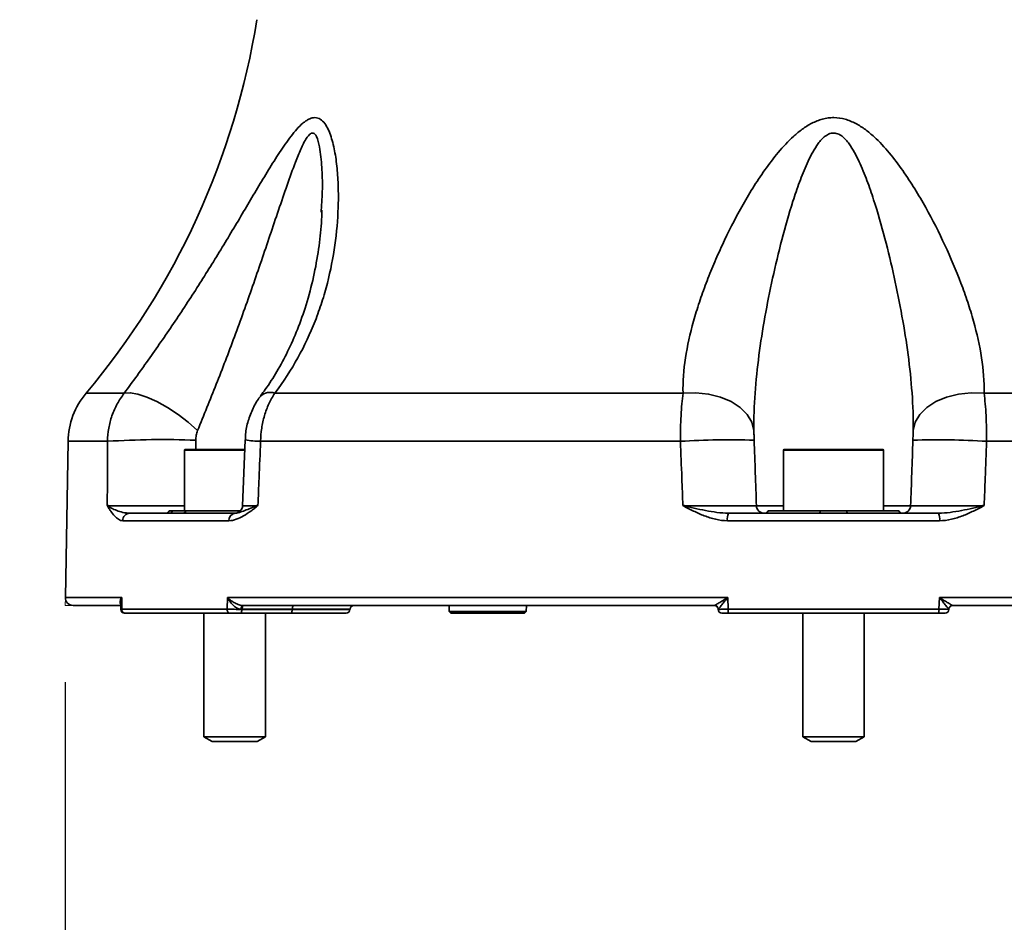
# Model space of a CAD drawing. Header units: millimetres. Extents: x 0 to 297, y 0 to 209.
# Tile 22 of 46: x 117 to 130, y 35 to 47. Entities that reach past the tile are written whole.
import ezdxf

# ---------------------------------------------------------------- set-up
doc = ezdxf.new("R2010")
doc.units = ezdxf.units.MM
doc.linetypes.add('CENTERX2', pattern=[20.32, 12.7, -2.54, 2.54, -2.54])
doc.layers.add('图层0', color=7, linetype='Continuous')
doc.styles.add('SLDTEXTSTYLE0', font='SIMSUN.TTC')
doc.styles.add('SLDTEXTSTYLE5', font='SIMSUN.TTC', dxfattribs={"bigfont": 'bigfont'})
doc.dimstyles.new('SLDDIMSTYLE0', dxfattribs={"dimtxt": 4.5, "dimasz": 3, "dimexe": 0, "dimexo": 0.0625, "dimgap": 1.125, "dimtad": 2, "dimlfac": 10, "dimrnd": 1e-09, "dimzin": 12, "dimdsep": 46, "dimtxsty": 'SLDTEXTSTYLE0', "dimsah": 1, "dimcen": 0.09, "dimadec": 0, "dimazin": 3, "dimtfac": 1, "dimtofl": 0, "dimtmove": 0, "dimatfit": 3, "dimfxl": 0, "dimfrac": 2, "dimtolj": 1, "dimtzin": 12, "dimarcsym": 0})
doc.dimstyles.new('SLDDIMSTYLE10', dxfattribs={"dimtxt": 3.5, "dimasz": 3, "dimexe": 0, "dimexo": 0.0625, "dimgap": 0.875, "dimtad": 0, "dimtih": 1, "dimtoh": 1, "dimlfac": 2, "dimrnd": 1e-09, "dimzin": 12, "dimdsep": 46, "dimtxsty": 'SLDTEXTSTYLE0', "dimblk1": 'NONE', "dimblk2": 'NONE', "dimsah": 1, "dimcen": 0, "dimadec": 0, "dimazin": 3, "dimtol": 1, "dimtp": 0.01, "dimtfac": 1, "dimtmove": 0, "dimatfit": 3, "dimldrblk": 'NONE', "dimfxl": 0, "dimfrac": 2, "dimtolj": 1, "dimarcsym": 0})
doc.dimstyles.new('SLDDIMSTYLE12', dxfattribs={"dimtxt": 3.5, "dimasz": 3, "dimexe": 0, "dimexo": 0.0625, "dimgap": 0.875, "dimtad": 0, "dimtih": 1, "dimtoh": 1, "dimdec": 6, "dimlfac": 2, "dimrnd": 1e-09, "dimzin": 12, "dimdsep": 46, "dimtxsty": 'SLDTEXTSTYLE0', "dimblk1": 'NONE', "dimblk2": 'NONE', "dimsah": 1, "dimcen": 0, "dimadec": 0, "dimazin": 3, "dimtfac": 1, "dimtmove": 0, "dimatfit": 3, "dimldrblk": 'NONE', "dimfxl": 0, "dimfrac": 2, "dimtolj": 1, "dimtzin": 12, "dimarcsym": 0})
doc.dimstyles.new('SLDDIMSTYLE7', dxfattribs={"dimtxt": 3.5, "dimasz": 3, "dimexe": 0, "dimexo": 0.0625, "dimgap": 0.875, "dimtad": 0, "dimtih": 1, "dimtoh": 1, "dimlfac": 3, "dimrnd": 1e-09, "dimzin": 12, "dimdsep": 46, "dimtxsty": 'SLDTEXTSTYLE0', "dimblk1": 'NONE', "dimblk2": 'NONE', "dimsah": 1, "dimcen": 0, "dimadec": 0, "dimazin": 3, "dimtfac": 1, "dimtmove": 0, "dimatfit": 3, "dimldrblk": 'NONE', "dimfxl": 0, "dimfrac": 2, "dimtolj": 1, "dimtzin": 12, "dimarcsym": 0})
doc.dimstyles.new('SLDDIMSTYLE8', dxfattribs={"dimtxt": 3.5, "dimasz": 3, "dimexe": 0, "dimexo": 0.0625, "dimgap": 0.875, "dimtad": 0, "dimtih": 1, "dimtoh": 1, "dimlfac": 3, "dimrnd": 1e-09, "dimzin": 12, "dimdsep": 46, "dimtxsty": 'SLDTEXTSTYLE0', "dimblk1": 'NONE', "dimblk2": 'NONE', "dimsah": 1, "dimcen": 0, "dimadec": 0, "dimazin": 3, "dimtol": 1, "dimtp": 0.03, "dimtfac": 1, "dimtmove": 0, "dimatfit": 3, "dimldrblk": 'NONE', "dimfxl": 0, "dimfrac": 2, "dimtolj": 1, "dimarcsym": 0})
doc.dimstyles.new('SLDDIMSTYLE9', dxfattribs={"dimtxt": 3.5, "dimasz": 3, "dimexe": 0, "dimexo": 0.0625, "dimgap": 0.875, "dimtad": 0, "dimtih": 1, "dimtoh": 1, "dimlfac": 2, "dimrnd": 1e-09, "dimzin": 12, "dimdsep": 46, "dimtxsty": 'SLDTEXTSTYLE0', "dimblk1": 'NONE', "dimblk2": 'NONE', "dimsah": 1, "dimcen": 0, "dimadec": 0, "dimazin": 3, "dimtfac": 1, "dimtmove": 0, "dimatfit": 3, "dimldrblk": 'NONE', "dimfxl": 0, "dimfrac": 2, "dimtolj": 1, "dimtzin": 12, "dimarcsym": 0})

# ---------------------------------------------------------------- blocks, each defined once
blk = doc.blocks.new('_D_15')
at = {"layer": '图层0'}
for p, q in [((141.218, 39.85), (141.218, 28.906)), ((117.776, 38.35), (117.776, 28.906)), ((117.776, 29.906), (141.218, 29.906))]:
    blk.add_line(p, q, dxfattribs=at)
for points in [[(117.776, 29.906), (120.776, 29.456), (120.776, 30.356)], [(141.218, 29.906), (138.218, 30.356), (138.218, 29.456)]]:
    blk.add_solid(points, dxfattribs=at)
at = {"layer": '图层0', "insert": (122.95, 35.142), "char_height": 4.5, "attachment_point": 1, "style": 'SLDTEXTSTYLE0'}
blk.add_mtext('234.4', dxfattribs=at)
blk = doc.blocks.new('_D_22')
at = {"layer": '图层0'}
blk.add_line((204.074, 119.317), (182.322, 119.317), dxfattribs=at)
at = {"layer": '图层0', "char_height": 3.5, "attachment_point": 1}
for s, insert, style in [(' 贯穿', (192.303, 122.388), 'SLDTEXTSTYLE5'), ('%%c', (186.396, 122.388), 'SLDTEXTSTYLE0'), ('6-', (182.322, 122.388), 'SLDTEXTSTYLE0'), ('9', (190.266, 122.388), 'SLDTEXTSTYLE0'), ('圆周均布', (184.257, 118.314), 'SLDTEXTSTYLE5')]:
    blk.add_mtext(s, dxfattribs=dict(at, insert=insert, style=style))
blk = doc.blocks.new('_None')
blk = doc.blocks.new('SW_SYMBOL_HOLE_DEPTH')
at = {"layer": '图层0', "color": 0}
for p, q in [((0, 875), (800, 875)), ((400, 875), (400, 75)), ((100, 555), (400, 75)), ((700, 555), (400, 75))]:
    blk.add_line(p, q, dxfattribs=at)
blk = doc.blocks.new('_D_23')
at = {"layer": '图层0'}
blk.add_line((191.362, 126.826), (170.308, 126.826), dxfattribs=at)
at = {"layer": '图层0', "xscale": 0.004072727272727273, "yscale": 0.004072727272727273, "zscale": 0.004072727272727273}
blk.add_blockref('SW_SYMBOL_HOLE_DEPTH', (184.071, 127.113), dxfattribs=at)
at = {"layer": '图层0', "attachment_point": 1, "style": 'SLDTEXTSTYLE0'}
for s, insert, char_height in [('0.03', (179.415, 131.727), 2), ('+', (178.252, 131.727), 2), ('%%c', (170.308, 130.899), 3.5), ('6', (187.737, 130.899), 3.5), ('4', (174.178, 130.899), 3.5), ('0', (179.415, 129.4), 2)]:
    blk.add_mtext(s, dxfattribs=dict(at, insert=insert, char_height=char_height))
blk = doc.blocks.new('_D_24')
at = {"layer": '图层0'}
blk.add_line((178.756, 90.244), (163.115, 90.244), dxfattribs=at)
at = {"layer": '图层0', "char_height": 3.5, "attachment_point": 1, "style": 'SLDTEXTSTYLE0'}
for s, insert in [('%%c', (169.225, 94.316)), ('PCD', (163.115, 94.316)), ('50', (173.095, 94.316))]:
    blk.add_mtext(s, dxfattribs=dict(at, insert=insert))
blk = doc.blocks.new('_D_25')
at = {"layer": '图层0'}
blk.add_line((203.051, 46.867), (224.105, 46.867), dxfattribs=at)
at = {"layer": '图层0', "xscale": 0.004072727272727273, "yscale": 0.004072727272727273, "zscale": 0.004072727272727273}
blk.add_blockref('SW_SYMBOL_HOLE_DEPTH', (218.402, 47.153), dxfattribs=at)
at = {"layer": '图层0', "attachment_point": 1, "style": 'SLDTEXTSTYLE0'}
for s, insert, char_height in [('0.01', (213.746, 51.768), 2), ('+', (212.582, 51.768), 2), ('%%c', (204.639, 50.94), 3.5), ('6', (208.509, 50.94), 3.5), ('6', (222.068, 50.94), 3.5), ('0', (213.746, 49.44), 2)]:
    blk.add_mtext(s, dxfattribs=dict(at, insert=insert, char_height=char_height))
blk = doc.blocks.new('_D_28')
at = {"layer": '图层0'}
blk.add_line((187.075, 96.227), (212.697, 96.227), dxfattribs=at)
at = {"layer": '图层0', "xscale": 0.004072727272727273, "yscale": 0.004072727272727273, "zscale": 0.004072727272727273}
blk.add_blockref('SW_SYMBOL_HOLE_DEPTH', (204.957, 96.085), dxfattribs=at)
at = {"layer": '图层0', "char_height": 3.5, "attachment_point": 1}
for s, insert, style in [('4 x  M6 ', (188.663, 99.871), 'SLDTEXTSTYLE0'), (' 7', (208.624, 99.871), 'SLDTEXTSTYLE0'), ('圆周均布', (192.533, 95.798), 'SLDTEXTSTYLE5')]:
    blk.add_mtext(s, dxfattribs=dict(at, insert=insert, style=style))

msp = doc.modelspace()

# ---------------------------------------------------------------- linework, layer by layer
at = {"color": 7, "linetype": 'Continuous', "lineweight": 35}
for p, q in [((121.10570356, 44.46486902), (121.10715282, 44.49284693)), ((120.50262397, 42.11179596), (125.81539006, 42.11179596)), ((129.73272399, 42.11179596), (135.04549008, 42.11179596)), ((117.81308138, 41.48556484), (117.7775785, 39.45160631)), ((120.11715261, 41.50267835), (120.08378008, 40.64613865)), ((125.78179682, 41.48556484), (120.31803052, 41.48556484)), ((135.23008353, 41.48556484), (129.76631723, 41.48556484)), ((119.32982839, 41.36986107), (119.32982839, 40.57986107)), ((119.33982839, 41.37986107), (120.11430739, 41.37986107)), ((127.12405702, 41.36986107), (127.12405702, 40.57986107)), ((127.13405702, 41.37986107), (128.41405702, 41.37986107)), ((128.42405702, 40.57986107), (128.42405702, 41.36986107)), ((118.61741435, 40.54986107), (119.12957343, 40.54986107)), ((119.12982839, 40.57986107), (119.17306802, 40.57986107)), ((119.17306802, 40.57986107), (119.34465459, 40.57986107)), ((119.31041068, 40.54986107), (119.98427569, 40.54986107)), ((119.34465459, 40.57986107), (120.05554631, 40.57986107)), ((126.40719568, 40.54986107), (127.59321977, 40.54986107)), ((126.92405702, 40.57986107), (127.60247045, 40.57986107)), ((127.60247045, 40.57986107), (127.94564359, 40.57986107)), ((127.94564359, 40.57986107), (128.62405702, 40.57986107)), ((127.95489428, 40.54986107), (129.14091837, 40.54986107)), ((119.90543609, 40.45160631), (118.52474088, 40.45160631)), ((129.15475223, 40.45160631), (126.39336181, 40.45160631)), ((118.49365054, 39.34986107), (117.87756327, 39.34986107)), ((118.49953737, 39.38927133), (118.49935408, 39.29750897)), ((118.51067885, 39.45160631), (118.5104097, 39.30073369)), ((119.88258468, 39.30073369), (119.88820817, 39.45160631)), ((119.88820817, 39.45160631), (126.3965277, 39.45160631)), ((126.22313369, 39.34986107), (120.08480257, 39.34986107)), ((122.77056495, 39.34986107), (122.77335903, 39.26984889)), ((123.77475501, 39.26984889), (123.7775491, 39.34986107)), ((126.3965277, 39.45160631), (126.40188205, 39.30073369)), ((129.146232, 39.30073369), (129.15158634, 39.45160631)), ((129.15158634, 39.45160631), (135.65990588, 39.45160631)), ((135.46331148, 39.34986107), (129.32498036, 39.34986107)), ((118.5104097, 39.30073369), (119.88258468, 39.30073369)), ((118.54936128, 39.24986107), (118.54935897, 39.24986107)), ((119.92203954, 39.24986107), (118.556725, 39.24986107)), ((119.57982839, 39.24986107), (119.57982839, 37.64235924)), ((120.70568617, 39.24986107), (120.05111203, 39.24986107)), ((120.07622562, 39.30160605), (120.0760968, 39.2981161)), ((120.0760968, 39.2981161), (120.73067094, 39.2981161)), ((120.73073188, 39.30160605), (120.07622562, 39.30160605)), ((120.37982839, 37.64235924), (120.37982839, 39.24986107)), ((121.43154395, 39.24986107), (120.70568617, 39.24986107)), ((120.73073188, 39.30160605), (120.73067094, 39.2981161)), ((121.48151349, 39.2981161), (121.48163536, 39.30160605)), ((122.77335903, 39.26984889), (122.79479334, 39.24986107)), ((122.77335903, 39.26984889), (123.77475501, 39.26984889)), ((123.75332071, 39.24986107), (122.79479334, 39.24986107)), ((123.75332071, 39.24986107), (123.77475501, 39.26984889)), ((126.27237192, 39.2981161), (126.27225005, 39.30160605)), ((126.40188205, 39.30073369), (129.146232, 39.30073369)), ((129.13937156, 39.24986107), (126.40874248, 39.24986107)), ((127.37405702, 39.24986107), (127.37405702, 37.64235924)), ((128.17405702, 37.64235924), (128.17405702, 39.24986107)), ((129.275864, 39.30160605), (129.27574213, 39.2981161)), ((119.57982839, 37.64235924), (119.68807839, 37.57986107)), ((119.57982839, 37.64235924), (119.6622432, 37.64235924)), ((119.6622432, 37.64235924), (120.37982839, 37.64235924)), ((119.68807839, 37.57986107), (119.7481897, 37.57986107)), ((119.7481897, 37.57986107), (120.27157839, 37.57986107)), ((120.27157839, 37.57986107), (120.37982839, 37.64235924)), ((127.37405702, 37.64235924), (127.48230702, 37.57986107)), ((127.37405702, 37.64235924), (127.82587008, 37.64235924)), ((127.48230702, 37.57986107), (127.81184817, 37.57986107)), ((127.81184817, 37.57986107), (128.06580702, 37.57986107)), ((127.82587008, 37.64235924), (128.17405702, 37.64235924)), ((128.06580702, 37.57986107), (128.17405702, 37.64235924))]:
    msp.add_line(p, q, dxfattribs=at)
at = {"color": 8, "linetype": 'Continuous', "lineweight": 35}
for p, q in [((118.04763729, 42.11179596), (118.54395701, 42.11179596)), ((118.32577031, 41.48556484), (117.81308138, 41.48556484)), ((119.47512996, 41.49952251), (119.47576, 41.37986107)), ((120.11214075, 41.36986107), (119.32982839, 41.36986107)), ((128.42405702, 41.36986107), (127.12405702, 41.36986107)), ((126.77092701, 40.64637112), (127.12405702, 40.64637112)), ((128.42405702, 40.64637112), (128.77718704, 40.64637112)), ((117.7775785, 39.45160631), (118.51067885, 39.45160631)), ((120.73067094, 39.2981161), (121.48151349, 39.2981161)), ((121.48163536, 39.30160605), (120.73073188, 39.30160605)), ((126.27289007, 39.30160605), (126.27225005, 39.30160605)), ((129.275864, 39.30160605), (129.27522397, 39.30160605))]:
    msp.add_line(p, q, dxfattribs=at)
at = {"color": 7, "linetype": 'CENTERX2', "lineweight": 18}
msp.add_line((117.7775785, 39.45160631), (117.77580253, 39.34986107), dxfattribs=at)
at = {"color": 7, "linetype": 'Continuous', "lineweight": 18}
msp.add_line((117.87756327, 39.34986107), (117.77580253, 39.34986107), dxfattribs=at)
at = {"color": 7, "linetype": 'Continuous', "lineweight": 35, "flags": 128}
for points in [[(118.54395701, 42.11179596), (118.62191086, 42.11734939), (118.72177963, 42.10022719), (118.83921252, 42.06117528), (118.96909355, 42.00189497), (119.10576446, 41.92496881), (119.24327116, 41.83374809), (119.37562316, 41.73220685), (119.49705455, 41.62476874)], [(126.73756831, 41.62476874), (126.71141908, 41.73220685), (126.65160538, 41.83374809), (126.56073299, 41.92496881), (126.44276078, 42.00189497), (126.30282822, 42.06117528), (126.14703147, 42.10022719), (125.98215784, 42.11734939), (125.81539006, 42.11179596)], [(128.81054574, 41.62476874), (128.83669496, 41.73220685), (128.89650867, 41.83374809), (128.98738105, 41.92496881), (129.10535326, 42.00189497), (129.24528583, 42.06117528), (129.40108257, 42.10022719), (129.56595621, 42.11734939), (129.73272399, 42.11179596)], [(120.08480257, 39.34986107), (120.08080934, 39.34893979), (120.07696327, 39.34620987), (120.07340608, 39.34177193), (120.07026888, 39.33578951), (120.06766726, 39.32848307), (120.06569711, 39.32012187), (120.06443102, 39.31101402), (120.06391566, 39.30149517)], [(120.10121039, 39.34986107), (120.09644016, 39.34894243), (120.09184522, 39.34622027), (120.08759441, 39.3417946), (120.08384393, 39.33582806), (120.08073159, 39.3285399), (120.07837175, 39.32019791), (120.07685114, 39.31110863), (120.07622562, 39.30160605)], [(120.75571665, 39.34986107), (120.75094642, 39.34894243), (120.74635148, 39.34622027), (120.74210067, 39.3417946), (120.73835019, 39.33582806), (120.73523785, 39.3285399), (120.73287801, 39.32019791), (120.7313574, 39.31110863), (120.73073188, 39.30160605)], [(120.05111203, 39.24986107), (120.05588225, 39.25077972), (120.06047719, 39.25350188), (120.064728, 39.25792755), (120.06847849, 39.26389408), (120.07159083, 39.27118225), (120.07395066, 39.27952424), (120.07547128, 39.28861352), (120.0760968, 39.2981161)], [(120.73067094, 39.2981161), (120.73004542, 39.28861352), (120.72852481, 39.27952424), (120.72616497, 39.27118225), (120.72305263, 39.26389408), (120.71930215, 39.25792755), (120.71505134, 39.25350188), (120.7104564, 39.25077972), (120.70568617, 39.24986107)]]:
    msp.add_lwpolyline(points, dxfattribs=at)
at = {"color": 7, "linetype": 'Continuous', "lineweight": 35}
for centre, radius, start, end in [((110.39471945, 48.54863125), 10, 319.932957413, 350.918190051), ((118.81292907, 41.46811243), 1, 139.932957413, 179), ((119.04273474, 29.77596416), 11.73152957, 87.88774057, 93.503775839), ((126.41402462, 31.00891685), 10.49570699, 88.213550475, 93.453405), ((129.13408942, 31.00891685), 10.49570699, 86.546595, 91.786449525), ((119.33982839, 41.36986107), 0.01, 90, 180), ((127.13405702, 41.36986107), 0.01, 90, 180), ((128.41405702, 41.36986107), 0.01, 0, 90), ((119.98413203, 40.64986106), 0.09999999, 270.006417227, 358.18922145), ((126.87086603, 40.64986101), 0.09999993, 181.999963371, 269.999966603), ((128.67724802, 40.64986101), 0.09999993, 270.000033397, 358.000036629), ((118.62112584, 40.45352842), 0.09640412, 92.206391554, 181.142439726), ((119.08400263, 40.59986107), 0.05, 270, 336.421821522), ((119.12893289, 40.5973194), 0.04746265, 270.773265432, 338.417968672), ((119.30678726, 40.58854117), 0.03884944, 275.351667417, 347.089479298), ((119.99598726, 40.45970589), 0.09091269, 97.401532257, 185.111363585), ((126.58027738, 40.47539062), 0.18842272, 156.719634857, 187.251703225), ((126.87823127, 40.59986107), 0.05, 270, 336.421821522), ((127.5640835, 40.57527168), 0.03866033, 318.907352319, 6.81770038), ((127.98403055, 40.57527168), 0.03866033, 173.18229962, 221.092647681), ((128.66988278, 40.59986107), 0.05, 203.578178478, 270), ((128.96783667, 40.47539062), 0.18842272, 352.748296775, 23.280365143), ((117.87756327, 39.44986107), 0.1, 179, 270), ((121.53160491, 39.29986107), 0.05, 90, 178), ((126.22228051, 39.29986107), 0.05, 2, 90), ((126.2230315, 39.29997572), 0.04988546, 1.745427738, 89.882626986), ((129.32508255, 39.29997572), 0.04988546, 90.117373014, 178.254572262), ((129.32583354, 39.29986107), 0.05, 90, 178), ((118.54935889, 39.29986107), 0.04999999, 180.022809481, 270.001568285), ((118.55868165, 39.29816187), 0.04834041, 176.950290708, 267.680227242), ((119.92815288, 39.2953385), 0.04588648, 173.247714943, 262.343855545), ((121.43154395, 39.29986107), 0.05, 270, 358), ((126.32234146, 39.29986107), 0.05, 182, 270), ((126.50021128, 39.28809501), 0.09913816, 172.675684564, 202.684918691), ((129.04790277, 39.28809501), 0.09913816, 337.315081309, 7.324315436), ((129.22577259, 39.29986107), 0.05, 270, 358)]:
    msp.add_arc(centre, radius, start, end, dxfattribs=at)
at = {"color": 8, "linetype": 'Continuous', "lineweight": 35}
for centre, radius, start, end in [((120.44105875, 41.94108931), 0.18146911, 70.168199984, 131.941909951), ((120.32138116, 42.71107314), 1.22551288, 260.416957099, 269.84334881)]:
    msp.add_arc(centre, radius, start, end, dxfattribs=at)
at = {"color": 7, "linetype": 'Continuous', "lineweight": 35}
for points, knots in [([(118.54395701, 42.11179596), (118.65410834, 42.26167157), (118.76516106, 42.41460765), (118.98637476, 42.7268085), (119.09656669, 42.88606807), (119.26035168, 43.12962037), (119.31481686, 43.21175141), (119.42265547, 43.37667265), (119.47593427, 43.459312), (119.58129764, 43.62492765), (119.63338197, 43.70790409), (119.7364825, 43.87413522), (119.78757504, 43.95751808), (119.93876696, 44.20668608), (120.03681833, 44.37166981), (120.18166211, 44.61613496), (120.22957824, 44.69710941), (120.32519112, 44.85752963), (120.37287961, 44.9369858), (120.46885144, 45.0934685), (120.51705356, 45.17040226), (120.61436912, 45.31825724), (120.66378894, 45.38971661), (120.73878967, 45.48674606), (120.76398427, 45.51744133), (120.81511823, 45.57419337), (120.84105188, 45.60027637), (120.88094558, 45.63418011), (120.89444341, 45.64460601), (120.92119798, 45.66280521), (120.93452802, 45.6706466), (120.96109826, 45.68343575), (120.97442788, 45.68839683), (121.00041383, 45.69486934), (121.01308971, 45.69641342), (121.05015889, 45.69589883), (121.07374068, 45.68842215), (121.11625861, 45.66164543), (121.13557731, 45.64228594), (121.16982555, 45.5963671), (121.18497868, 45.56970933), (121.21233102, 45.51118777), (121.22438157, 45.47959438), (121.25653135, 45.38111349), (121.27294549, 45.31010697), (121.29917472, 45.1623736), (121.30892539, 45.08542387), (121.32296548, 44.92830356), (121.32719344, 44.84874424), (121.33089844, 44.68847589), (121.33036345, 44.60775708), (121.32209511, 44.36454165), (121.30776841, 44.20102786), (121.26130339, 43.87295954), (121.22914341, 43.70837685), (121.1656556, 43.46101722), (121.1419361, 43.37847601), (121.088861, 43.21319259), (121.05969832, 43.1310821), (120.96421981, 42.88734111), (120.88984123, 42.72790407), (120.71624665, 42.4152403), (120.6170867, 42.2620191), (120.50262397, 42.11179596)], [0, 0, 0, 0, 0.0625, 0.0625, 0.125, 0.125, 0.15625, 0.15625, 0.1875, 0.1875, 0.21875, 0.21875, 0.25, 0.25, 0.3125, 0.3125, 0.34375, 0.34375, 0.375, 0.375, 0.40625, 0.40625, 0.4375, 0.4375, 0.453125, 0.453125, 0.46875, 0.46875, 0.4765625, 0.4765625, 0.484375, 0.484375, 0.4921875, 0.4921875, 0.5, 0.5, 0.515625, 0.515625, 0.53125, 0.53125, 0.546875, 0.546875, 0.5625, 0.5625, 0.59375, 0.59375, 0.625, 0.625, 0.65625, 0.65625, 0.6875, 0.6875, 0.75, 0.75, 0.8125, 0.8125, 0.84375, 0.84375, 0.875, 0.875, 0.9375, 0.9375, 1, 1, 1, 1]), ([(125.81539006, 42.11179596), (125.81134345, 42.26167157), (125.82337515, 42.41460765), (125.87114666, 42.7268085), (125.90697166, 42.88606807), (125.97524889, 43.12962037), (126.00051249, 43.21175141), (126.05531937, 43.37667265), (126.08480146, 43.459312), (126.14760186, 43.62492765), (126.18092028, 43.70790409), (126.2512329, 43.87413522), (126.28828809, 43.95751808), (126.40438719, 44.20668608), (126.48825228, 44.37166981), (126.62522441, 44.61613496), (126.67277017, 44.69710941), (126.77244311, 44.85752963), (126.82455077, 44.9369858), (126.93492025, 45.0934685), (126.99308428, 45.17040226), (127.11723667, 45.31825724), (127.18360826, 45.38971661), (127.29110537, 45.48674606), (127.32833139, 45.51744133), (127.40665654, 45.57419337), (127.44773415, 45.60027637), (127.51367079, 45.63418011), (127.53644052, 45.64460601), (127.58261064, 45.66280521), (127.60612954, 45.6706466), (127.65416336, 45.68343575), (127.6788517, 45.68839683), (127.72825514, 45.69486934), (127.75299609, 45.69641342), (127.82733825, 45.69589883), (127.87745294, 45.68842215), (127.97318977, 45.66164543), (128.01960983, 45.64228594), (128.10689364, 45.5963671), (128.14824421, 45.56970933), (128.2276932, 45.51118777), (128.26538232, 45.47959438), (128.37295674, 45.38111349), (128.43816763, 45.31010697), (128.56127283, 45.1623736), (128.61913671, 45.08542387), (128.72938772, 44.92830356), (128.78131972, 44.84874424), (128.88049598, 44.68847589), (128.92771906, 44.60775708), (129.06356394, 44.36454165), (129.1464642, 44.20102786), (129.29912262, 43.87295954), (129.36882833, 43.70837685), (129.46268596, 43.46101722), (129.4921685, 43.37847601), (129.54714899, 43.21319259), (129.57242948, 43.1310821), (129.64083665, 42.88734111), (129.67675683, 42.72790407), (129.72468477, 42.4152403), (129.73677998, 42.2620191), (129.73272399, 42.11179596)], [0, 0, 0, 0, 0.0625, 0.0625, 0.125, 0.125, 0.15625, 0.15625, 0.1875, 0.1875, 0.21875, 0.21875, 0.25, 0.25, 0.3125, 0.3125, 0.34375, 0.34375, 0.375, 0.375, 0.40625, 0.40625, 0.4375, 0.4375, 0.453125, 0.453125, 0.46875, 0.46875, 0.4765625, 0.4765625, 0.484375, 0.484375, 0.4921875, 0.4921875, 0.5, 0.5, 0.515625, 0.515625, 0.53125, 0.53125, 0.546875, 0.546875, 0.5625, 0.5625, 0.59375, 0.59375, 0.625, 0.625, 0.65625, 0.65625, 0.6875, 0.6875, 0.75, 0.75, 0.8125, 0.8125, 0.84375, 0.84375, 0.875, 0.875, 0.9375, 0.9375, 1, 1, 1, 1]), ([(128.81054574, 41.62476874), (128.81309438, 41.7865111), (128.80715824, 41.9496181), (128.78362512, 42.27842459), (128.76597244, 42.4441216), (128.72174606, 42.77790123), (128.69509436, 42.94626845), (128.63472801, 43.28277348), (128.60099624, 43.45113762), (128.52687077, 43.78795286), (128.48650397, 43.95641089), (128.39804994, 44.29298359), (128.35010766, 44.46113251), (128.26897122, 44.71218772), (128.24030944, 44.79581172), (128.17846105, 44.96119498), (128.14537306, 45.04305343), (128.08933523, 45.16319969), (128.06957247, 45.20280128), (128.02647978, 45.2804967), (128.00303525, 45.31889968), (127.96352918, 45.37295862), (127.9496322, 45.39038003), (127.9195852, 45.42336549), (127.90338082, 45.43903224), (127.86737102, 45.46675711), (127.84777277, 45.47862435), (127.81559073, 45.49035694), (127.80442678, 45.49319717), (127.7820629, 45.49619705), (127.77076593, 45.49640219), (127.73650731, 45.49287855), (127.71462751, 45.48499658), (127.67516334, 45.46327235), (127.65709285, 45.44937349), (127.62370891, 45.41865868), (127.60864946, 45.40210051), (127.5806106, 45.36788338), (127.56760358, 45.35015135), (127.53057395, 45.29573487), (127.50850125, 45.25785587), (127.46717559, 45.18039363), (127.44795521, 45.14073353), (127.39326444, 45.0203707), (127.36082075, 44.93865465), (127.30010568, 44.77380755), (127.27199311, 44.69080381), (127.19223628, 44.44148128), (127.14495965, 44.27453526), (127.05768193, 43.94038343), (127.01781187, 43.77314652), (126.94458412, 43.43877295), (126.91125109, 43.27162988), (126.8516015, 42.93755908), (126.82525342, 42.77032575), (126.78153756, 42.43869311), (126.76410092, 42.27407367), (126.74087756, 41.94743285), (126.73503696, 41.78541378), (126.73756831, 41.62476874)], [0, 0, 0, 0, 0.0625, 0.0625, 0.125, 0.125, 0.1875, 0.1875, 0.25, 0.25, 0.3125, 0.3125, 0.375, 0.375, 0.40625, 0.40625, 0.4375, 0.4375, 0.453125, 0.453125, 0.46875, 0.46875, 0.4765625, 0.4765625, 0.484375, 0.484375, 0.4921875, 0.4921875, 0.49609375, 0.49609375, 0.5, 0.5, 0.5078125, 0.5078125, 0.515625, 0.515625, 0.5234375, 0.5234375, 0.53125, 0.53125, 0.546875, 0.546875, 0.5625, 0.5625, 0.59375, 0.59375, 0.625, 0.625, 0.6875, 0.6875, 0.75, 0.75, 0.8125, 0.8125, 0.875, 0.875, 0.9375, 0.9375, 1, 1, 1, 1]), ([(121.1159796, 44.4923096), (121.1141055, 44.43650192), (121.10851639, 44.27006722), (121.07611662, 43.97993573), (121.01123575, 43.62240825), (120.91868554, 43.27112025), (120.80499224, 42.94782034), (120.67781897, 42.65918966), (120.53627448, 42.3990858), (120.41722756, 42.20747351), (120.33829259, 42.10479775), (120.31749402, 42.07774373)], [0, 0, 0, 0, 0.0688950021, 0.2054648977, 0.3509348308, 0.4992016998, 0.6303810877, 0.7513539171, 0.8620979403, 0.963664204, 1, 1, 1, 1]), ([(118.32577031, 41.48556484), (118.32656673, 41.54294539), (118.3319369, 41.5993815), (118.35142564, 41.71044876), (118.36554435, 41.76507989), (118.40292233, 41.87245983), (118.42570633, 41.92379781), (118.47894471, 42.02147153), (118.5094289, 42.06789321), (118.54395701, 42.11179596)], [0, 0, 0, 0, 0.25, 0.25, 0.5, 0.5, 0.75, 0.75, 1, 1, 1, 1]), ([(120.32020917, 42.07477276), (120.31695046, 42.07103503), (120.2759471, 42.02400434), (120.2176409, 41.91503994), (120.15319995, 41.75176368), (120.12161217, 41.61062826), (120.12090134, 41.52700319), (120.12069289, 41.50248095)], [0, 0, 0, 0, 0.0241971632, 0.3044654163, 0.5934227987, 0.880775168, 1, 1, 1, 1]), ([(120.50262397, 42.11179596), (120.47393531, 42.06789308), (120.44850774, 42.02149211), (120.40393118, 41.92391306), (120.38478215, 41.8727349), (120.35307515, 41.76539278), (120.34093262, 41.71057809), (120.32396223, 41.59940903), (120.31910189, 41.54294556), (120.31803052, 41.48556484)], [0, 0, 0, 0, 0.25, 0.25, 0.5, 0.5, 0.75, 0.75, 1, 1, 1, 1]), ([(125.78179682, 41.48556484), (125.78152186, 41.54294539), (125.78203234, 41.5993815), (125.78457334, 41.71044876), (125.78660377, 41.76507989), (125.79229326, 41.87245983), (125.79588086, 41.92379781), (125.80450736, 42.02147153), (125.80955053, 42.06789321), (125.81539006, 42.11179596)], [0, 0, 0, 0, 0.25, 0.25, 0.5, 0.5, 0.75, 0.75, 1, 1, 1, 1]), ([(129.73272399, 42.11179596), (129.73856353, 42.06789308), (129.74360399, 42.02149211), (129.75222389, 41.92391306), (129.75580303, 41.8727349), (129.76149687, 41.76539278), (129.76353701, 41.71057809), (129.76608182, 41.59940903), (129.76659218, 41.54294556), (129.76631723, 41.48556484)], [0, 0, 0, 0, 0.25, 0.25, 0.5, 0.5, 0.75, 0.75, 1, 1, 1, 1]), ([(119.49705455, 41.62476874), (119.48901448, 41.60528706), (119.48366, 41.58475573), (119.47661386, 41.54249903), (119.47502085, 41.52112222), (119.47512996, 41.49952251)], [0, 0, 0, 0, 0.5, 0.5, 1, 1, 1, 1]), ([(126.73756831, 41.62476874), (126.73787529, 41.60528706), (126.7384485, 41.58475573), (126.73974807, 41.54249903), (126.74047141, 41.52112222), (126.74122172, 41.49952251)], [0, 0, 0, 0, 0.5, 0.5, 1, 1, 1, 1]), ([(128.80689232, 41.49952251), (128.80764266, 41.52112278), (128.80836626, 41.54250639), (128.80966655, 41.58478973), (128.81023872, 41.60528504), (128.81054574, 41.62476874)], [0, 0, 0, 0, 0.5, 0.5, 1, 1, 1, 1]), ([(118.32321018, 40.64811583), (118.32356129, 40.76744232), (118.3239183, 40.88676903), (118.32428114, 41.00609597), (118.32476712, 41.16591853), (118.32526356, 41.32574149), (118.32577031, 41.48556484)], [0.0009835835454, 0.0009835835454, 0.0009835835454, 0.0009835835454, 0.0045671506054, 0.0045671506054, 0.0045671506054, 0.0093668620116, 0.0093668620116, 0.0093668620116, 0.0093668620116]), ([(120.31803052, 41.48556484), (120.3114627, 41.32574149), (120.30489209, 41.16591853), (120.29831854, 41.00609597), (120.29341059, 40.88676903), (120.28850099, 40.76744232), (120.28358969, 40.64811583)], [0, 0, 0, 0, 0.004799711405, 0.004799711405, 0.004799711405, 0.008383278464, 0.008383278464, 0.008383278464, 0.008383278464]), ([(125.81367751, 40.64811583), (125.80911733, 40.76744232), (125.80456474, 40.88676903), (125.80001962, 41.00609597), (125.79393205, 41.16591853), (125.78785788, 41.32574149), (125.78179682, 41.48556484)], [0.0009835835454, 0.0009835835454, 0.0009835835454, 0.0009835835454, 0.0045671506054, 0.0045671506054, 0.0045671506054, 0.0093668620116, 0.0093668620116, 0.0093668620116, 0.0093668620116]), ([(129.76631723, 41.48556484), (129.76025617, 41.32574149), (129.754182, 41.16591853), (129.74809443, 41.00609597), (129.74354931, 40.88676903), (129.73899672, 40.76744232), (129.73443654, 40.64811583)], [0, 0, 0, 0, 0.004799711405, 0.004799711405, 0.004799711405, 0.008383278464, 0.008383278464, 0.008383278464, 0.008383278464]), ([(118.52474088, 40.45160631), (118.50500738, 40.45160631), (118.48617742, 40.45870728), (118.44985892, 40.48168845), (118.43241931, 40.49769898), (118.39920026, 40.5347502), (118.38330355, 40.55590508), (118.3602442, 40.5895256), (118.3526929, 40.60104447), (118.33780322, 40.62440954), (118.33042629, 40.63631974), (118.32321018, 40.64811583)], [0, 0, 0, 0, 0.25, 0.25, 0.5, 0.5, 0.75, 0.75, 0.875, 0.875, 1, 1, 1, 1]), ([(118.61741435, 40.54986107), (118.58598053, 40.54986107), (118.55572062, 40.5543512), (118.49825096, 40.56716949), (118.47112702, 40.57560682), (118.4211201, 40.59427244), (118.39813536, 40.6045718), (118.35697961, 40.62593415), (118.33877145, 40.63703887), (118.32321018, 40.64811583)], [0, 0, 0, 0, 0.25, 0.25, 0.5, 0.5, 0.75, 0.75, 1, 1, 1, 1]), ([(119.90543609, 40.45160631), (119.93776805, 40.45160631), (119.96985875, 40.45870728), (120.03392981, 40.48168845), (120.06584197, 40.49769898), (120.12862458, 40.5347502), (120.15970482, 40.55590508), (120.20617783, 40.5895256), (120.22163682, 40.60104447), (120.25257772, 40.62440954), (120.26814226, 40.63631974), (120.28358969, 40.64811583)], [0, 0, 0, 0, 0.25, 0.25, 0.5, 0.5, 0.75, 0.75, 0.875, 0.875, 1, 1, 1, 1]), ([(119.98427569, 40.54986107), (120.00293054, 40.54986107), (120.02251891, 40.5543512), (120.06482499, 40.56716949), (120.08750782, 40.57560682), (120.13657636, 40.59427244), (120.16306437, 40.6045718), (120.22021744, 40.62593415), (120.25095617, 40.63703887), (120.28358969, 40.64811583)], [0, 0, 0, 0, 0.25, 0.25, 0.5, 0.5, 0.75, 0.75, 1, 1, 1, 1]), ([(126.39336181, 40.45160631), (126.34129635, 40.45160631), (126.29037569, 40.45870728), (126.18998613, 40.48168845), (126.14063436, 40.49769898), (126.04463271, 40.5347502), (125.99765574, 40.55590508), (125.92812339, 40.5895256), (125.90511311, 40.60104447), (125.85928252, 40.62440954), (125.83634106, 40.63631974), (125.81367751, 40.64811583)], [0, 0, 0, 0, 0.25, 0.25, 0.5, 0.5, 0.75, 0.75, 0.875, 0.875, 1, 1, 1, 1]), ([(126.40719568, 40.54986107), (126.35710702, 40.54986107), (126.30725874, 40.5543512), (126.207483, 40.56716949), (126.15767622, 40.57560682), (126.05860076, 40.59427244), (126.00912801, 40.6045718), (125.91081919, 40.62593415), (125.86187231, 40.63703887), (125.81367751, 40.64811583)], [0, 0, 0, 0, 0.25, 0.25, 0.5, 0.5, 0.75, 0.75, 1, 1, 1, 1]), ([(125.81367751, 40.64811583), (125.84281359, 40.64797103), (125.87232001, 40.64782962), (125.93125073, 40.64755741), (125.96063161, 40.64742675), (126.01922894, 40.64717607), (126.04844539, 40.64705603), (126.10671229, 40.64682667), (126.13592263, 40.64671679), (126.22209994, 40.64640819), (126.27706764, 40.64623202), (126.35587444, 40.64601116), (126.38164661, 40.64594457), (126.43136908, 40.6458279), (126.45512815, 40.64577819), (126.52320124, 40.6456542), (126.56449006, 40.64560465), (126.63761108, 40.64557533), (126.66839999, 40.64559572), (126.7187852, 40.64570447), (126.7383709, 40.64579456), (126.76421394, 40.64603612), (126.77084047, 40.64618765), (126.77092701, 40.64637112)], [0, 0, 0, 0, 0.0625, 0.0625, 0.125, 0.125, 0.1875, 0.1875, 0.25, 0.25, 0.375, 0.375, 0.4375, 0.4375, 0.5, 0.5, 0.625, 0.625, 0.75, 0.75, 0.875, 0.875, 1, 1, 1, 1]), ([(128.77718704, 40.64637112), (128.77727358, 40.64618765), (128.78390011, 40.64603612), (128.80974315, 40.64579456), (128.82932885, 40.64570447), (128.87971405, 40.64559572), (128.91050296, 40.64557533), (128.98362399, 40.64560465), (129.02491281, 40.6456542), (129.0929859, 40.64577819), (129.11674496, 40.6458279), (129.16646744, 40.64594457), (129.19223961, 40.64601116), (129.27104641, 40.64623202), (129.32601411, 40.64640819), (129.41219142, 40.64671679), (129.44140176, 40.64682667), (129.49966866, 40.64705603), (129.5288851, 40.64717607), (129.58748244, 40.64742675), (129.61686332, 40.64755741), (129.67579404, 40.64782962), (129.70530046, 40.64797103), (129.73443654, 40.64811583)], [0, 0, 0, 0, 0.125, 0.125, 0.25, 0.25, 0.375, 0.375, 0.5, 0.5, 0.5625, 0.5625, 0.625, 0.625, 0.75, 0.75, 0.8125, 0.8125, 0.875, 0.875, 0.9375, 0.9375, 1, 1, 1, 1]), ([(129.14091837, 40.54986107), (129.19100703, 40.54986107), (129.24085531, 40.5543512), (129.34063105, 40.56716949), (129.39043782, 40.57560682), (129.48951329, 40.59427244), (129.53898603, 40.6045718), (129.63729486, 40.62593415), (129.68624174, 40.63703887), (129.73443654, 40.64811583)], [0, 0, 0, 0, 0.25, 0.25, 0.5, 0.5, 0.75, 0.75, 1, 1, 1, 1]), ([(129.15475223, 40.45160631), (129.2068177, 40.45160631), (129.25773836, 40.45870728), (129.35812792, 40.48168845), (129.40747969, 40.49769898), (129.50348134, 40.5347502), (129.5504583, 40.55590508), (129.61999065, 40.5895256), (129.64300094, 40.60104447), (129.68883152, 40.62440954), (129.71177299, 40.63631974), (129.73443654, 40.64811583)], [0, 0, 0, 0, 0.25, 0.25, 0.5, 0.5, 0.75, 0.75, 0.875, 0.875, 1, 1, 1, 1]), ([(119.31041068, 40.54986107), (119.27290118, 40.54986107), (119.23890375, 40.54920208), (119.17856791, 40.54919987), (119.15216681, 40.54986107), (119.12957343, 40.54986107)], [0, 0, 0, 0, 0.5, 0.5, 1, 1, 1, 1]), ([(127.95489428, 40.54986107), (127.89479816, 40.54986107), (127.83459691, 40.54920208), (127.71396307, 40.54919987), (127.6533339, 40.54986107), (127.59321977, 40.54986107)], [0, 0, 0, 0, 0.5, 0.5, 1, 1, 1, 1]), ([(118.50187339, 39.363017), (118.50047967, 39.36411077), (118.49112343, 39.37145334), (118.48824455, 39.39627988), (118.49543838, 39.42562892), (118.50691092, 39.44579195), (118.51057927, 39.45145265), (118.51067885, 39.45160631)], [0, 0, 0, 0, 0.0561522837, 0.3769580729, 0.8243126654, 0.99523081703, 1, 1, 1, 1]), ([(118.51067885, 39.45160631), (118.51061206, 39.45140593), (118.50781316, 39.44300891), (118.50130051, 39.42164785), (118.50196119, 39.40152201), (118.50236368, 39.38926118)], [0, 0, 0, 0, 0.0094635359, 0.396557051, 1, 1, 1, 1]), ([(120.08480257, 39.34986107), (120.06452499, 39.34986107), (120.04352156, 39.35549246), (120.00467513, 39.37017885), (119.98679546, 39.37929758), (119.95382571, 39.39874381), (119.93884609, 39.40906379), (119.91158316, 39.43006515), (119.89909671, 39.44094976), (119.88820817, 39.45160631)], [0, 0, 0, 0, 0.25, 0.25, 0.5, 0.5, 0.75, 0.75, 1, 1, 1, 1]), ([(120.06391566, 39.30149517), (120.04443538, 39.30131266), (120.02402311, 39.30882255), (119.99656476, 39.32466713), (119.98776704, 39.33079059), (119.97135973, 39.34374857), (119.96364124, 39.35065112), (119.94162513, 39.37233216), (119.92875203, 39.38778102), (119.90620473, 39.41922046), (119.8963576, 39.43552514), (119.88820817, 39.45160631)], [0, 0, 0, 0, 0.25, 0.25, 0.375, 0.375, 0.5, 0.5, 0.75, 0.75, 1, 1, 1, 1]), ([(126.22313369, 39.34986107), (126.22754023, 39.34986107), (126.23799262, 39.35549246), (126.26339117, 39.37017885), (126.27826055, 39.37929758), (126.30987549, 39.39874381), (126.32656471, 39.40906379), (126.36082338, 39.43006515), (126.37871727, 39.44094977), (126.3965277, 39.45160631)], [0, 0, 0, 0, 0.25, 0.25, 0.5, 0.5, 0.75, 0.75, 1, 1, 1, 1]), ([(126.27289381, 39.30149517), (126.27487799, 39.30131266), (126.28128446, 39.30882255), (126.29412543, 39.32466713), (126.29898509, 39.33079059), (126.30923501, 39.34374857), (126.3146777, 39.35065112), (126.33183161, 39.37233216), (126.3441336, 39.38778102), (126.36959202, 39.41922046), (126.38299827, 39.43552514), (126.3965277, 39.45160631)], [0, 0, 0, 0, 0.25, 0.25, 0.375, 0.375, 0.5, 0.5, 0.75, 0.75, 1, 1, 1, 1]), ([(129.27522024, 39.30149517), (129.27323606, 39.30131266), (129.26682959, 39.30882255), (129.25398862, 39.32466713), (129.24912896, 39.33079059), (129.23887904, 39.34374857), (129.23343635, 39.35065112), (129.21628243, 39.37233216), (129.20398045, 39.38778102), (129.17852203, 39.41922046), (129.16511578, 39.43552514), (129.15158634, 39.45160631)], [0, 0, 0, 0, 0.25, 0.25, 0.375, 0.375, 0.5, 0.5, 0.75, 0.75, 1, 1, 1, 1]), ([(129.32498036, 39.34986107), (129.32057382, 39.34986107), (129.31012143, 39.35549246), (129.28472287, 39.37017885), (129.2698535, 39.37929758), (129.23823856, 39.39874381), (129.22154934, 39.40906379), (129.18729066, 39.43006515), (129.16939678, 39.44094977), (129.15158634, 39.45160631)], [0, 0, 0, 0, 0.25, 0.25, 0.5, 0.5, 0.75, 0.75, 1, 1, 1, 1]), ([(118.556725, 39.24986107), (118.55562061, 39.24986107), (118.55364082, 39.24986107), (118.55320031, 39.24986107), (118.55300553, 39.24986107)], [0, 0, 0, 0, 0.557828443, 1, 1, 1, 1]), ([(119.88258468, 39.30073369), (119.89369087, 39.30050682), (119.90706616, 39.30026668), (119.93778097, 39.29976962), (119.95459678, 39.29952146), (120.0075281, 39.29880542), (120.044767, 39.29838657), (120.0760968, 39.2981161)], [0, 0, 0, 0, 0.25, 0.25, 0.5, 0.5, 1, 1, 1, 1]), ([(120.05111203, 39.24986107), (120.03021384, 39.24986107), (120.00537557, 39.24986107), (119.97007283, 39.24986107), (119.95885765, 39.24986107), (119.93837119, 39.24986107), (119.92944909, 39.24986107), (119.92203954, 39.24986107)], [0, 0, 0, 0, 0.5, 0.5, 0.75, 0.75, 1, 1, 1, 1]), ([(126.27237192, 39.2981161), (126.2723672, 39.29825133), (126.27557427, 39.2984207), (126.28821716, 39.29882023), (126.29746626, 39.2990437), (126.33288654, 39.29975963), (126.36604381, 39.30027995), (126.40188205, 39.30073369)], [0, 0, 0, 0, 0.25, 0.25, 0.5, 0.5, 1, 1, 1, 1]), ([(126.40874248, 39.24986107), (126.38484028, 39.24986107), (126.3627263, 39.24986107), (126.33909629, 39.24986107), (126.33292419, 39.24986107), (126.32448452, 39.24986107), (126.32234146, 39.24986107), (126.32234146, 39.24986107)], [0, 0, 0, 0, 0.5, 0.5, 0.75, 0.75, 1, 1, 1, 1]), ([(129.22577259, 39.24986107), (129.22577259, 39.24986107), (129.21688557, 39.24986107), (129.19324732, 39.24986107), (129.18385137, 39.24986107), (129.16269638, 39.24986107), (129.15132285, 39.24986107), (129.13937156, 39.24986107)], [0, 0, 0, 0, 0.5, 0.5, 0.75, 0.75, 1, 1, 1, 1]), ([(129.146232, 39.30073369), (129.16415138, 39.30050682), (129.18120462, 39.30026668), (129.21292248, 39.29976962), (129.2270088, 39.29952146), (129.26244099, 39.29880542), (129.27575157, 39.29838657), (129.27574213, 39.2981161)], [0, 0, 0, 0, 0.25, 0.25, 0.5, 0.5, 1, 1, 1, 1])]:
    msp.add_open_spline(points, degree=3, knots=knots, dxfattribs=at)
at = {"color": 8, "linetype": 'Continuous', "lineweight": 35}
for points, knots in [([(121.10715282, 44.49284693), (121.11350434, 44.58574282), (121.12635602, 44.77370847), (121.11698836, 45.05135621), (121.09517247, 45.28251161), (121.06119271, 45.42862896), (121.03064356, 45.47789031), (121.01068181, 45.49446584), (120.99060965, 45.49830872), (120.96144205, 45.4848325), (120.93768435, 45.4594324), (120.89300821, 45.39597343), (120.83758869, 45.28592427), (120.75583686, 45.07756172), (120.62267731, 44.70528172), (120.44046612, 44.16439327), (120.21562428, 43.50208781), (119.98473323, 42.85429748), (119.74222274, 42.22527169), (119.57875035, 41.82487042), (119.49705455, 41.62476874)], [0, 0, 0, 0, 0.05392581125, 0.10911354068, 0.16407944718, 0.19666833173, 0.20760215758, 0.21252423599, 0.22255630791, 0.22958687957, 0.24301903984, 0.2482410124, 0.28228000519, 0.31668373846, 0.37646373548, 0.50395447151, 0.631705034, 0.75930528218, 0.87971211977, 1, 1, 1, 1]), ([(118.32321018, 40.64811583), (118.33061823, 40.64801204), (118.36881379, 40.64747687), (118.48146124, 40.64662333), (118.69762328, 40.64583564), (118.9558666, 40.64552797), (119.1795507, 40.64559276), (119.29618805, 40.6459104), (119.32982839, 40.64600201)], [0, 0, 0, 0, 0.05181659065, 0.26716414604, 0.48236012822, 0.69752503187, 0.9127606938, 1, 1, 1, 1]), ([(120.08791099, 40.64598781), (120.09345851, 40.64619582), (120.1051348, 40.64663363), (120.19877138, 40.64747816), (120.26981145, 40.64801225), (120.28358969, 40.64811583)], [0, 0, 0, 0, 0.4218327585, 0.8878642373, 1, 1, 1, 1]), ([(118.50015181, 39.2999586), (118.5009508, 39.30016815), (118.50197271, 39.30043616), (118.50889886, 39.30068041), (118.5104097, 39.30073369)], [0, 0, 0, 0, 0.7818644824, 1, 1, 1, 1])]:
    msp.add_open_spline(points, degree=3, knots=knots, dxfattribs=at)
at = {"color": 7, "linetype": 'Continuous', "lineweight": 35}
for points in [[(126.74122172, 41.49952251), (126.75110048, 41.21513872), (126.76100224, 40.93075492), (126.77092701, 40.64637112)], [(128.77718704, 40.64637112), (128.78711181, 40.93075492), (128.79701356, 41.21513872), (128.80689232, 41.49952251)], [(120.08480257, 39.34986107), (120.09039667, 39.34986107), (120.09587762, 39.34986107), (120.10121039, 39.34986107)], [(126.22228051, 39.34986107), (126.22228051, 39.34986107), (126.22256553, 39.34986107), (126.22313369, 39.34986107)], [(129.32498036, 39.34986107), (129.32554852, 39.34986107), (129.32583354, 39.34986107), (129.32583354, 39.34986107)], [(120.07622562, 39.30160605), (120.07222465, 39.30157153), (120.06811256, 39.30153449), (120.06391566, 39.30149517)], [(126.27289381, 39.30149517), (126.27246633, 39.30153449), (126.27225126, 39.30157153), (126.27225005, 39.30160605)], [(129.275864, 39.30160605), (129.27586279, 39.30157153), (129.27564772, 39.30153449), (129.27522024, 39.30149517)]]:
    msp.add_open_spline(points, degree=3, dxfattribs=at)

# ---------------------------------------------------------------- dimensions: what is measured, and where the dimension line sits
at = {"layer": '图层0'}
for p1, text, dimstyle, picture, middle in [((0.77543146, 0.54911539), '<>{\\fGDT;x}6', 'SLDDIMSTYLE8', '_D_23', (180.0410525, 129.36328108)), ((1.83022353, 1.13061161), '6-<> 贯穿\\P圆周均布', 'SLDDIMSTYLE7', '_D_22', (192.40455492, 118.81497384)), ((11.59766357, 4.21162889), 'PCD<>', 'SLDDIMSTYLE9', '_D_24', (170.14165116, 92.78053674)), ((1.42520157, 0.42017707), '<>{\\fGDT;x}6', 'SLDDIMSTYLE10', '_D_25', (214.37188319, 49.40361891))]:
    dim = msp.add_diameter_dim_2p(p1=p1, p2=(0, 0), text=text, dimstyle=dimstyle, dxfattribs=at)
    dim.commit()
    dim.dimension.update_dxf_attribs({"geometry": picture, "text_midpoint": middle, "dimtype": 163})
dim = msp.add_diameter_dim_2p(p1=(1.17654838, 0.48662337), p2=(0, 0), text='4 x  M6 {\\fGDT;x} 7\\P圆周均布', dimstyle='SLDDIMSTYLE12', override={"dimpost": '<>'}, dxfattribs=at)
dim.commit()
dim.dimension.update_dxf_attribs({"geometry": '_D_28', "text_midpoint": (200.68000229, 96.01192323), "dimtype": 163})
dim = msp.add_linear_dim(base=(141.21807855, 29.90601228), p1=(117.77580253, 39.34986107), p2=(141.21807855, 40.84986107), dimstyle='SLDDIMSTYLE0', dxfattribs=at)
dim.commit()
dim.dimension.update_dxf_attribs({"geometry": '_D_15', "text_midpoint": (129.49694054, 29.90601228), "dimtype": 160})

doc.saveas('drawing.dxf')
